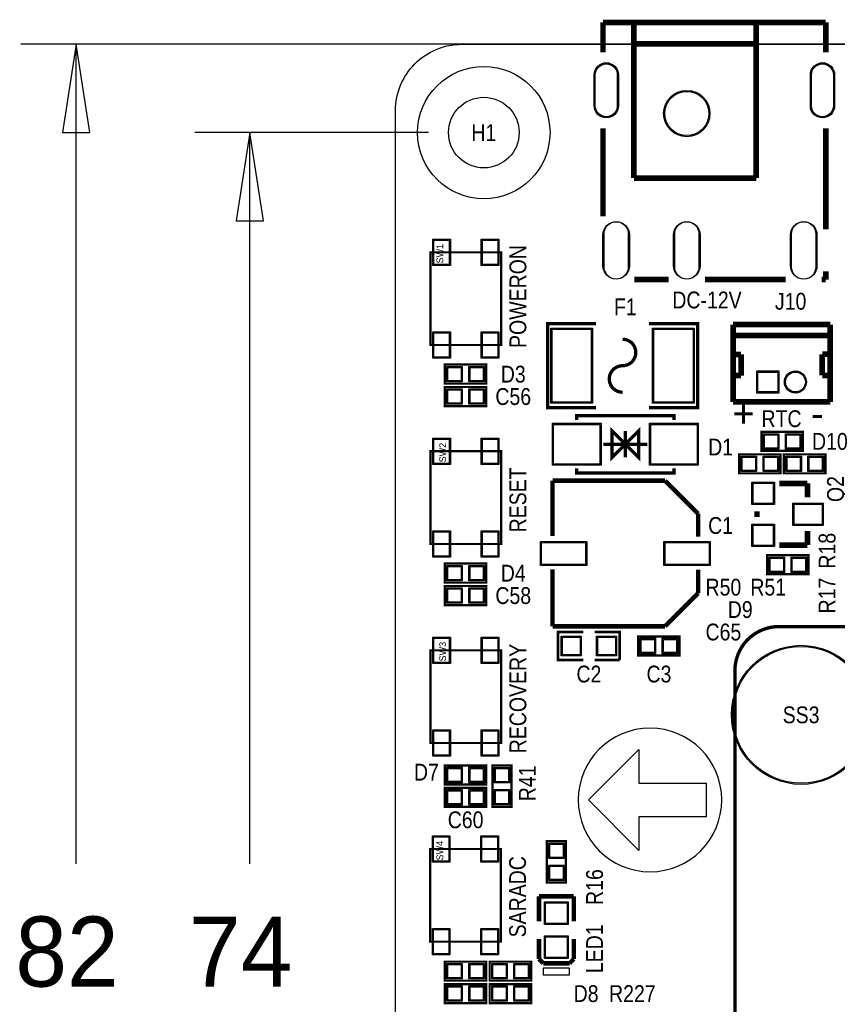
# Model space of a CAD drawing. Extents: x -17 to 137, y -14 to 84.
# Tile 2 of 12: x -17 to 20, y 39 to 83. Entities that reach past the tile are written whole.
import ezdxf
from ezdxf.enums import TextEntityAlignment as Align

# ---------------------------------------------------------------- set-up
doc = ezdxf.new("R2010")
doc.units = 0
for name, color, linetype in [('BG_DIMENSION', 132, 'CONTINUOUS'), ('BG_OUTLINE', 3, 'CONTINUOUS'), ('BG_SILKSCREEN_TOP', 40, 'CONTINUOUS'), ('PG_SILKSCREEN_TOP', 254, 'CONTINUOUS'), ('PIN_SOLDERMASK_TOP', 12, 'CONTINUOUS'), ('PIN_TOP', 92, 'CONTINUOUS'), ('RD_SILKSCREEN_TOP', 20, 'CONTINUOUS')]:
    doc.layers.add(name, color=color, linetype=linetype)

msp = doc.modelspace()

# ---------------------------------------------------------------- linework, layer by layer
at = {"layer": 'BG_DIMENSION'}
for points in [[(65.999868, 81.999836), (-16.977995, 81.999836)], [(-13.853008, 77.999844), (-14.478, 81.999836), (-15.102992, 77.999844), (-13.853008, 77.999844)], [(-14.478, 44.86275), (-14.478, 81.999836)], [(1.499997, 77.999844), (-9.103995, 77.999844)], [(-5.979008, 73.999852), (-6.604, 77.999844), (-7.228992, 73.999852), (-5.979008, 73.999852)], [(-6.604, 44.86275), (-6.604, 77.999844)]]:
    msp.add_lwpolyline(points, dxfattribs=at)
at = {"layer": 'BG_OUTLINE'}
msp.add_lwpolyline([(2.999994, 81.999836), (133.999732, 81.999836, -0.414214), (136.999726, 78.999842), (136.999726, 2.999994, -0.414214), (133.999732, 0), (2.999994, 0, -0.414214), (0, 2.999994), (0, 78.999842, -0.414214)], format="xyb", close=True, dxfattribs=at)
at = {"layer": 'BG_SILKSCREEN_TOP', "const_width": 0.1524}
msp.add_lwpolyline([(17.37995, 55.618888, 0.414214), (15.379954, 53.618892)], format="xyb", dxfattribs=at)
for points in [[(75.379834, 55.618888), (17.37995, 55.618888)], [(15.379954, 53.618892), (15.379954, 12.618974)]]:
    msp.add_lwpolyline(points, dxfattribs=at)
at = {"layer": 'BG_SILKSCREEN_TOP'}
msp.add_lwpolyline([(14.785645, 47.761398, 1), (8.280095, 47.761398, 1)], format="xyb", close=True, dxfattribs=at)
msp.add_lwpolyline([(14.07287, 48.523398), (14.07287, 46.999398), (11.02487, 46.999398), (11.02487, 45.475398), (8.73887, 47.761398), (11.02487, 50.047398), (11.02487, 48.523398)], close=True, dxfattribs=at)
at = {"layer": 'PG_SILKSCREEN_TOP'}
for points, const_width in [([(9.400591, 82.988836), (19.49958, 82.988836)], 0.254), ([(9.400591, 82.988836), (9.400591, 81.635041)], 0.254), ([(10.80008, 82.988836), (10.80008, 75.940336)], 0.254), ([(16.34998, 82.988836), (16.34998, 82.739941)], 0.254), ([(19.49958, 82.988836), (19.49958, 81.635041)], 0.254), ([(16.34998, 82.739941), (16.34998, 75.940336)], 0.254), ([(10.80008, 82.016041), (16.34998, 82.016041)], 0.254), ([(9.400591, 78.193341), (9.400591, 74.203052)], 0.254), ([(19.49958, 78.193341), (19.49958, 73.61113)], 0.254), ([(10.80008, 75.940336), (16.34998, 75.940336)], 0.254), ([(1.582928, 72.57669), (4.78282, 72.57669), (4.78282, 68.376546), (1.582928, 68.376546), (1.582928, 72.57669)], 0.100076), ([(19.49958, 71.71883), (19.49958, 71.340447)], 0.254), ([(10.817885, 71.340447), (12.379985, 71.340447)], 0.254), ([(14.018285, 71.340447), (17.680991, 71.340447)], 0.254), ([(19.319291, 71.340447), (19.49958, 71.340447)], 0.254), ([(9.087002, 65.537004), (6.887007, 65.537004), (6.887007, 69.336996), (9.087002, 69.336996)], 0.150012), ([(11.486998, 69.336996), (13.686993, 69.336996), (13.686993, 65.537004), (11.486998, 65.537004)], 0.150012), ([(15.300198, 65.799995), (15.300198, 69.299785)], 0.254), ([(15.300198, 69.299785), (19.700189, 69.299785)], 0.254), ([(19.702983, 69.297804), (19.702983, 65.797887)], 0.254), ([(15.300198, 68.810581), (19.700189, 68.810403)], 0.254), ([(15.299182, 67.949597), (15.659887, 67.949597)], 0.254), ([(15.659887, 67.949597), (15.660091, 66.989985)], 0.254), ([(19.339789, 67.000399), (19.340093, 67.959986)], 0.254), ([(19.340093, 67.959986), (19.700799, 67.959986)], 0.254), ([(2.2352, 67.4878), (4.1148, 67.4878), (4.1148, 66.6242), (2.2352, 66.6242), (2.2352, 67.4878)], 0.1016), ([(15.339797, 66.989503), (15.660091, 66.989985)], 0.254), ([(19.339789, 67.000399), (19.660083, 66.999891)], 0.254), ([(4.1148, 65.6082), (2.2352, 65.6082), (2.2352, 66.4718), (4.1148, 66.4718), (4.1148, 65.6082)], 0.1016), ([(15.300198, 65.799995), (19.700189, 65.799995)], 0.254), ([(12.613996, 64.980998), (12.613996, 65.180997), (8.214004, 65.180997), (8.214004, 64.980998)], 0.150012), ([(10.414, 63.881), (11.013999, 64.480999), (11.013999, 63.281001), (10.414, 63.881), (9.814001, 63.281001), (9.814001, 64.480999), (10.414, 63.881)], 0.150012), ([(10.414, 64.480999), (10.414, 63.281001)], 0.150012), ([(18.4658, 63.5762), (16.5862, 63.5762), (16.5862, 64.4398), (18.4658, 64.4398), (18.4658, 63.5762)], 0.1016), ([(11.413998, 63.881), (9.414002, 63.881)], 0.150012), ([(1.582928, 63.561214), (4.78282, 63.561214), (4.78282, 59.36107), (1.582928, 59.36107), (1.582928, 63.561214)], 0.100076), ([(15.5702, 63.4238), (17.4498, 63.4238), (17.4498, 62.5602), (15.5702, 62.5602), (15.5702, 63.4238)], 0.1016), ([(17.6022, 63.4238), (19.4818, 63.4238), (19.4818, 62.5602), (17.6022, 62.5602), (17.6022, 63.4238)], 0.1016), ([(12.613996, 62.781002), (12.613996, 62.581003), (8.214004, 62.581003), (8.214004, 62.781002)], 0.150012), ([(12.214098, 62.227993), (7.114007, 62.227993)], 0.199898), ([(7.114007, 62.227993), (7.114007, 59.7154)], 0.199898), ([(13.713993, 60.728098), (12.214098, 62.227993)], 0.199898), ([(18.669, 62.103), (17.399, 62.103)], 0.254), ([(18.669, 61.468), (18.669, 62.103)], 0.254), ([(13.713993, 59.69), (13.713993, 60.728098)], 0.199898), ([(16.383, 60.833), (16.383, 60.579)], 0.254), ([(18.669, 59.944), (18.669, 59.309)], 0.254), ([(18.669, 59.309), (17.399, 59.309)], 0.254), ([(18.7198, 57.9882), (16.8402, 57.9882), (16.8402, 58.8518), (18.7198, 58.8518), (18.7198, 57.9882)], 0.1016), ([(2.2352, 58.4708), (4.1148, 58.4708), (4.1148, 57.6072), (2.2352, 57.6072), (2.2352, 58.4708)], 0.1016), ([(7.114007, 58.2168), (7.114007, 55.628007)], 0.199898), ([(13.713993, 57.127902), (13.713993, 58.1914)], 0.199898), ([(4.1148, 56.5912), (2.2352, 56.5912), (2.2352, 57.4548), (4.1148, 57.4548), (4.1148, 56.5912)], 0.1016), ([(12.214098, 55.628007), (13.713993, 57.127902)], 0.199898), ([(7.114007, 55.628007), (12.214098, 55.628007)], 0.199898), ([(8.509, 54.102), (7.366, 54.102), (7.366, 55.372), (8.509, 55.372)], 0.127), ([(9.017, 55.372), (10.16, 55.372), (10.16, 54.102)], 0.127), ([(10.9982, 55.1688), (12.8778, 55.1688), (12.8778, 54.3052), (10.9982, 54.3052), (10.9982, 55.1688)], 0.1016), ([(1.582928, 54.543706), (4.78282, 54.543706), (4.78282, 50.343562), (1.582928, 50.343562), (1.582928, 54.543706)], 0.100076), ([(10.16, 54.102), (9.017, 54.102)], 0.127), ([(2.2352, 49.3268), (4.1148, 49.3268), (4.1148, 48.4632), (2.2352, 48.4632), (2.2352, 49.3268)], 0.1016), ([(4.3942, 47.4472), (4.3942, 49.3268), (5.2578, 49.3268), (5.2578, 47.4472), (4.3942, 47.4472)], 0.1016), ([(4.1148, 47.4472), (2.2352, 47.4472), (2.2352, 48.3108), (4.1148, 48.3108), (4.1148, 47.4472)], 0.1016), ([(1.56718, 45.54093), (4.767072, 45.54093), (4.767072, 41.340786), (1.56718, 41.340786), (1.56718, 45.54093)], 0.100076), ([(7.7216, 45.8978), (7.7216, 44.0182), (6.858, 44.0182), (6.858, 45.8978), (7.7216, 45.8978)], 0.1016), ([(6.499962, 43.394376), (8.07974, 43.394376)], 0.199898), ([(6.499962, 42.259479), (6.499962, 43.394376)], 0.199898), ([(8.07974, 43.394376), (8.07974, 42.259479)], 0.199898), ([(6.499962, 41.45948), (6.499962, 40.559482)], 0.199898), ([(8.07974, 40.559482), (8.07974, 41.45948)], 0.199898), ([(6.499962, 40.559482), (6.692951, 40.359381)], 0.199898), ([(7.886751, 40.359381), (8.07974, 40.559482)], 0.199898), ([(2.2352, 40.4368), (4.1148, 40.4368), (4.1148, 39.5732), (2.2352, 39.5732), (2.2352, 40.4368)], 0.1016), ([(4.2672, 40.4368), (6.1468, 40.4368), (6.1468, 39.5732), (4.2672, 39.5732), (4.2672, 40.4368)], 0.1016), ([(6.692951, 40.359381), (7.886751, 40.359381)], 0.199898), ([(4.1148, 38.5572), (2.2352, 38.5572), (2.2352, 39.4208), (4.1148, 39.4208), (4.1148, 38.5572)], 0.1016), ([(4.2672, 39.4208), (6.1468, 39.4208), (6.1468, 38.5572), (4.2672, 38.5572), (4.2672, 39.4208)], 0.1016)]:
    msp.add_lwpolyline(points, dxfattribs=dict(at, const_width=const_width))
at = {"layer": 'PG_SILKSCREEN_TOP', "const_width": 0.150012}
for points in [[(10.287, 67.437, 1), (10.287, 68.636998)], [(10.287, 67.437, 1), (10.287, 66.237002)]]:
    msp.add_lwpolyline(points, format="xyb", dxfattribs=at)
at = {"layer": 'PG_SILKSCREEN_TOP'}
msp.add_lwpolyline([(6.689954, 40.134591), (6.689954, 39.834388), (7.889748, 39.834388), (7.889748, 40.134591)], close=True, dxfattribs=at)
at = {"layer": 'PIN_SOLDERMASK_TOP'}
for points in [[(10.100272, 80.615244), (10.100272, 79.215628, -1), (9.000477, 79.215628), (9.000477, 80.615244, -1)], [(19.899693, 80.615244), (19.899693, 79.215628, -1), (18.799899, 79.215628), (18.799899, 80.615244, -1)], [(10.599433, 73.364789), (10.599433, 71.962683, -1), (9.400527, 71.962683), (9.400527, 73.364789, -1)], [(13.799833, 73.364789), (13.799833, 71.962683, -1), (12.600927, 71.962683), (12.600927, 73.364789, -1)], [(19.098349, 73.364789), (19.098349, 71.962683, -1), (17.899444, 71.962683), (17.899444, 73.364789, -1)]]:
    msp.add_lwpolyline(points, format="xyb", close=True, dxfattribs=at)
for points in [[(2.48285, 73.176638), (2.48285, 71.976742), (1.68275, 71.976742), (1.68275, 73.176638)], [(4.682998, 73.176638), (4.682998, 71.976742), (3.882898, 71.976742), (3.882898, 73.176638)], [(2.48285, 68.976494), (2.48285, 67.776598), (1.68275, 67.776598), (1.68275, 68.976494)], [(4.682998, 68.976494), (4.682998, 67.776598), (3.882898, 67.776598), (3.882898, 68.976494)], [(7.041947, 65.736978), (7.041947, 69.137022), (8.922055, 69.137022), (8.922055, 65.736978)], [(11.651945, 65.736978), (11.651945, 69.137022), (13.532053, 69.137022), (13.532053, 65.736978)], [(2.324633, 66.705505), (2.324633, 67.406495), (3.025623, 67.406495), (3.025623, 66.705505)], [(3.324377, 66.705505), (3.324377, 67.406495), (4.025367, 67.406495), (4.025367, 66.705505)], [(16.374999, 66.199893), (16.374999, 67.199891), (17.374997, 67.199891), (17.374997, 66.199893)], [(3.025623, 66.390495), (3.025623, 65.689505), (2.324633, 65.689505), (2.324633, 66.390495)], [(4.025367, 66.390495), (4.025367, 65.689505), (3.324377, 65.689505), (3.324377, 66.390495)], [(9.314002, 64.830998), (9.314002, 62.931002), (7.114007, 62.931002), (7.114007, 64.830998)], [(13.713993, 64.830998), (13.713993, 62.931002), (11.513998, 62.931002), (11.513998, 64.830998)], [(17.376623, 64.358495), (17.376623, 63.657505), (16.675633, 63.657505), (16.675633, 64.358495)], [(18.376367, 64.358495), (18.376367, 63.657505), (17.675377, 63.657505), (17.675377, 64.358495)], [(2.48285, 64.161162), (2.48285, 62.961266), (1.68275, 62.961266), (1.68275, 64.161162)], [(4.682998, 64.161162), (4.682998, 62.961266), (3.882898, 62.961266), (3.882898, 64.161162)], [(15.659633, 62.641505), (15.659633, 63.342495), (16.360623, 63.342495), (16.360623, 62.641505)], [(16.659377, 62.641505), (16.659377, 63.342495), (17.360367, 63.342495), (17.360367, 62.641505)], [(17.691633, 62.641505), (17.691633, 63.342495), (18.392623, 63.342495), (18.392623, 62.641505)], [(18.691377, 62.641505), (18.691377, 63.342495), (19.392367, 63.342495), (19.392367, 62.641505)], [(16.155162, 62.165738), (17.169638, 62.165738), (17.169638, 61.151262), (16.155162, 61.151262)], [(18.009362, 61.213238), (19.379438, 61.213238), (19.379438, 60.198762), (18.009362, 60.198762)], [(16.155162, 60.260738), (17.169638, 60.260738), (17.169638, 59.246262), (16.155162, 59.246262)], [(2.48285, 59.961018), (2.48285, 58.761122), (1.68275, 58.761122), (1.68275, 59.961018)], [(4.682998, 59.961018), (4.682998, 58.761122), (3.882898, 58.761122), (3.882898, 59.961018)], [(6.563614, 59.47791), (8.664194, 59.47791), (8.664194, 58.37809), (6.563614, 58.37809)], [(12.163806, 59.47791), (14.264386, 59.47791), (14.264386, 58.37809), (12.163806, 58.37809)], [(17.630623, 58.770495), (17.630623, 58.069505), (16.929633, 58.069505), (16.929633, 58.770495)], [(18.630367, 58.770495), (18.630367, 58.069505), (17.929377, 58.069505), (17.929377, 58.770495)], [(2.324633, 57.688505), (2.324633, 58.389495), (3.025623, 58.389495), (3.025623, 57.688505)], [(3.324377, 57.688505), (3.324377, 58.389495), (4.025367, 58.389495), (4.025367, 57.688505)], [(3.025623, 57.373495), (3.025623, 56.672505), (2.324633, 56.672505), (2.324633, 57.373495)], [(4.025367, 57.373495), (4.025367, 56.672505), (3.324377, 56.672505), (3.324377, 57.373495)], [(2.48285, 55.143654), (2.48285, 53.943758), (1.68275, 53.943758), (1.68275, 55.143654)], [(4.682998, 55.143654), (4.682998, 53.943758), (3.882898, 53.943758), (3.882898, 55.143654)], [(8.412861, 55.186961), (8.412861, 54.287039), (7.512939, 54.287039), (7.512939, 55.186961)], [(10.013061, 55.186961), (10.013061, 54.287039), (9.113139, 54.287039), (9.113139, 55.186961)], [(11.087633, 54.386505), (11.087633, 55.087495), (11.788623, 55.087495), (11.788623, 54.386505)], [(12.087377, 54.386505), (12.087377, 55.087495), (12.788367, 55.087495), (12.788367, 54.386505)], [(2.48285, 50.94351), (2.48285, 49.743614), (1.68275, 49.743614), (1.68275, 50.94351)], [(4.682998, 50.94351), (4.682998, 49.743614), (3.882898, 49.743614), (3.882898, 50.94351)], [(2.324633, 48.544505), (2.324633, 49.245495), (3.025623, 49.245495), (3.025623, 48.544505)], [(3.324377, 48.544505), (3.324377, 49.245495), (4.025367, 49.245495), (4.025367, 48.544505)], [(5.176495, 48.536377), (4.475505, 48.536377), (4.475505, 49.237367), (5.176495, 49.237367)], [(3.025623, 48.229495), (3.025623, 47.528505), (2.324633, 47.528505), (2.324633, 48.229495)], [(4.025367, 48.229495), (4.025367, 47.528505), (3.324377, 47.528505), (3.324377, 48.229495)], [(5.176495, 47.536633), (4.475505, 47.536633), (4.475505, 48.237623), (5.176495, 48.237623)], [(2.467102, 46.140878), (2.467102, 44.940982), (1.667002, 44.940982), (1.667002, 46.140878)], [(4.66725, 46.140878), (4.66725, 44.940982), (3.86715, 44.940982), (3.86715, 46.140878)], [(6.939305, 45.808367), (7.640295, 45.808367), (7.640295, 45.107377), (6.939305, 45.107377)], [(6.939305, 44.808623), (7.640295, 44.808623), (7.640295, 44.107633), (6.939305, 44.107633)], [(6.749847, 43.144364), (7.829855, 43.144364), (7.829855, 42.114394), (6.749847, 42.114394)], [(2.467102, 41.940734), (2.467102, 40.740838), (1.667002, 40.740838), (1.667002, 41.940734)], [(4.66725, 41.940734), (4.66725, 40.740838), (3.86715, 40.740838), (3.86715, 41.940734)], [(6.749847, 41.604362), (7.829855, 41.604362), (7.829855, 40.574392), (6.749847, 40.574392)], [(2.324633, 39.654505), (2.324633, 40.355495), (3.025623, 40.355495), (3.025623, 39.654505)], [(3.324377, 39.654505), (3.324377, 40.355495), (4.025367, 40.355495), (4.025367, 39.654505)], [(4.356633, 39.654505), (4.356633, 40.355495), (5.057623, 40.355495), (5.057623, 39.654505)], [(5.356377, 39.654505), (5.356377, 40.355495), (6.057367, 40.355495), (6.057367, 39.654505)], [(3.025623, 39.339495), (3.025623, 38.638505), (2.324633, 38.638505), (2.324633, 39.339495)], [(4.025367, 39.339495), (4.025367, 38.638505), (3.324377, 38.638505), (3.324377, 39.339495)], [(4.356633, 38.638505), (4.356633, 39.339495), (5.057623, 39.339495), (5.057623, 38.638505)], [(5.356377, 38.638505), (5.356377, 39.339495), (6.057367, 39.339495), (6.057367, 38.638505)]]:
    msp.add_lwpolyline(points, close=True, dxfattribs=at)
for centre, radius in [((3.999992, 77.999844), 2.999994), ((13.20038, 78.863952), 1.050303), ((18.125186, 66.699892), 0.499999), ((18.379948, 51.618896), 3.149994)]:
    msp.add_circle(centre, radius, dxfattribs=at)
at = {"layer": 'PIN_TOP'}
for points in [[(10.05078, 80.61518), (10.05078, 79.215691, -1), (9.049969, 79.215691), (9.049969, 80.61518, -1)], [(19.850202, 80.61518), (19.850202, 79.215691, -1), (18.849391, 79.215691), (18.849391, 80.61518, -1)], [(10.549877, 73.414344), (10.549877, 71.913128, -1), (9.450083, 71.913128), (9.450083, 73.414344, -1)], [(13.750277, 73.414344), (13.750277, 71.913128, -1), (12.650483, 71.913128), (12.650483, 73.414344, -1)], [(19.048793, 73.414344), (19.048793, 71.913128, -1), (17.948999, 71.913128), (17.948999, 73.414344, -1)]]:
    msp.add_lwpolyline(points, format="xyb", close=True, dxfattribs=at)
for points in [[(2.432812, 73.126727), (2.432812, 72.026653), (1.732788, 72.026653), (1.732788, 73.126727)], [(4.63296, 73.126727), (4.63296, 72.026653), (3.932936, 72.026653), (3.932936, 73.126727)], [(2.432812, 68.926583), (2.432812, 67.826509), (1.732788, 67.826509), (1.732788, 68.926583)], [(4.63296, 68.926583), (4.63296, 67.826509), (3.932936, 67.826509), (3.932936, 68.926583)], [(7.091985, 65.787016), (7.091985, 69.086984), (8.872017, 69.086984), (8.872017, 65.787016)], [(11.701983, 65.787016), (11.701983, 69.086984), (13.482015, 69.086984), (13.482015, 65.787016)], [(2.375433, 66.756305), (2.375433, 67.355695), (2.974823, 67.355695), (2.974823, 66.756305)], [(3.375177, 66.756305), (3.375177, 67.355695), (3.974567, 67.355695), (3.974567, 66.756305)], [(16.424986, 66.24988), (16.424986, 67.149878), (17.324984, 67.149878), (17.324984, 66.24988)], [(2.974823, 66.339695), (2.974823, 65.740305), (2.375433, 65.740305), (2.375433, 66.339695)], [(3.974567, 66.339695), (3.974567, 65.740305), (3.375177, 65.740305), (3.375177, 66.339695)], [(9.264002, 64.780998), (9.264002, 62.981002), (7.164007, 62.981002), (7.164007, 64.780998)], [(13.663993, 64.780998), (13.663993, 62.981002), (11.563998, 62.981002), (11.563998, 64.780998)], [(17.325823, 64.307695), (17.325823, 63.708305), (16.726433, 63.708305), (16.726433, 64.307695)], [(18.325567, 64.307695), (18.325567, 63.708305), (17.726177, 63.708305), (17.726177, 64.307695)], [(2.432812, 64.111251), (2.432812, 63.011177), (1.732788, 63.011177), (1.732788, 64.111251)], [(4.63296, 64.111251), (4.63296, 63.011177), (3.932936, 63.011177), (3.932936, 64.111251)], [(15.710433, 62.692305), (15.710433, 63.291695), (16.309823, 63.291695), (16.309823, 62.692305)], [(16.710177, 62.692305), (16.710177, 63.291695), (17.309567, 63.291695), (17.309567, 62.692305)], [(17.742433, 62.692305), (17.742433, 63.291695), (18.341823, 63.291695), (18.341823, 62.692305)], [(18.742177, 62.692305), (18.742177, 63.291695), (19.341567, 63.291695), (19.341567, 62.692305)], [(16.2052, 62.1157), (17.1196, 62.1157), (17.1196, 61.2013), (16.2052, 61.2013)], [(18.0594, 61.1632), (19.3294, 61.1632), (19.3294, 60.2488), (18.0594, 60.2488)], [(2.432812, 59.911107), (2.432812, 58.811033), (1.732788, 58.811033), (1.732788, 59.911107)], [(4.63296, 59.911107), (4.63296, 58.811033), (3.932936, 58.811033), (3.932936, 59.911107)], [(16.2052, 60.2107), (17.1196, 60.2107), (17.1196, 59.2963), (16.2052, 59.2963)], [(6.614414, 59.42838), (8.613394, 59.42838), (8.613394, 58.42762), (6.614414, 58.42762)], [(12.214606, 59.42838), (14.213586, 59.42838), (14.213586, 58.42762), (12.214606, 58.42762)], [(17.579823, 58.719695), (17.579823, 58.120305), (16.980433, 58.120305), (16.980433, 58.719695)], [(18.579567, 58.719695), (18.579567, 58.120305), (17.980177, 58.120305), (17.980177, 58.719695)], [(2.375433, 57.739305), (2.375433, 58.338695), (2.974823, 58.338695), (2.974823, 57.739305)], [(3.375177, 57.739305), (3.375177, 58.338695), (3.974567, 58.338695), (3.974567, 57.739305)], [(2.974823, 57.322695), (2.974823, 56.723305), (2.375433, 56.723305), (2.375433, 57.322695)], [(3.974567, 57.322695), (3.974567, 56.723305), (3.375177, 56.723305), (3.375177, 57.322695)], [(2.432812, 55.093743), (2.432812, 53.993669), (1.732788, 53.993669), (1.732788, 55.093743)], [(4.63296, 55.093743), (4.63296, 53.993669), (3.932936, 53.993669), (3.932936, 55.093743)], [(8.36295, 55.13705), (8.36295, 54.33695), (7.56285, 54.33695), (7.56285, 55.13705)], [(9.96315, 55.13705), (9.96315, 54.33695), (9.16305, 54.33695), (9.16305, 55.13705)], [(11.138433, 54.437305), (11.138433, 55.036695), (11.737823, 55.036695), (11.737823, 54.437305)], [(12.138177, 54.437305), (12.138177, 55.036695), (12.737567, 55.036695), (12.737567, 54.437305)], [(2.432812, 50.893599), (2.432812, 49.793525), (1.732788, 49.793525), (1.732788, 50.893599)], [(4.63296, 50.893599), (4.63296, 49.793525), (3.932936, 49.793525), (3.932936, 50.893599)], [(2.375433, 48.595305), (2.375433, 49.194695), (2.974823, 49.194695), (2.974823, 48.595305)], [(3.375177, 48.595305), (3.375177, 49.194695), (3.974567, 49.194695), (3.974567, 48.595305)], [(5.125695, 48.587177), (4.526305, 48.587177), (4.526305, 49.186567), (5.125695, 49.186567)], [(5.125695, 47.587433), (4.526305, 47.587433), (4.526305, 48.186823), (5.125695, 48.186823)], [(2.974823, 48.178695), (2.974823, 47.579305), (2.375433, 47.579305), (2.375433, 48.178695)], [(3.974567, 48.178695), (3.974567, 47.579305), (3.375177, 47.579305), (3.375177, 48.178695)], [(2.417064, 46.090967), (2.417064, 44.990893), (1.71704, 44.990893), (1.71704, 46.090967)], [(4.617212, 46.090967), (4.617212, 44.990893), (3.917188, 44.990893), (3.917188, 46.090967)], [(6.990105, 45.757567), (7.589495, 45.757567), (7.589495, 45.158177), (6.990105, 45.158177)], [(6.990105, 44.757823), (7.589495, 44.757823), (7.589495, 44.158433), (6.990105, 44.158433)], [(6.799885, 43.094326), (7.779817, 43.094326), (7.779817, 42.164432), (6.799885, 42.164432)], [(2.417064, 41.890823), (2.417064, 40.790749), (1.71704, 40.790749), (1.71704, 41.890823)], [(4.617212, 41.890823), (4.617212, 40.790749), (3.917188, 40.790749), (3.917188, 41.890823)], [(6.799885, 41.554324), (7.779817, 41.554324), (7.779817, 40.62443), (6.799885, 40.62443)], [(2.375433, 39.705305), (2.375433, 40.304695), (2.974823, 40.304695), (2.974823, 39.705305)], [(3.375177, 39.705305), (3.375177, 40.304695), (3.974567, 40.304695), (3.974567, 39.705305)], [(4.407433, 39.705305), (4.407433, 40.304695), (5.006823, 40.304695), (5.006823, 39.705305)], [(5.407177, 39.705305), (5.407177, 40.304695), (6.006567, 40.304695), (6.006567, 39.705305)], [(2.974823, 39.288695), (2.974823, 38.689305), (2.375433, 38.689305), (2.375433, 39.288695)], [(3.974567, 39.288695), (3.974567, 38.689305), (3.375177, 38.689305), (3.375177, 39.288695)], [(4.407433, 38.689305), (4.407433, 39.288695), (5.006823, 39.288695), (5.006823, 38.689305)], [(5.407177, 38.689305), (5.407177, 39.288695), (6.006567, 39.288695), (6.006567, 38.689305)]]:
    msp.add_lwpolyline(points, close=True, dxfattribs=at)
for centre, radius in [((13.20038, 78.863952), 0.999503), ((3.999992, 77.999844), 1.599997), ((18.125186, 66.699892), 0.449999), ((18.379948, 51.618896), 3.099994)]:
    msp.add_circle(centre, radius, dxfattribs=at)

# ---------------------------------------------------------------- texts
at = {"layer": 'BG_DIMENSION', "width": 0.992}
for s, p in [('82', (-17.2339, 39.3065)), ('74', (-9.3599, 39.3065))]:
    msp.add_text(s, height=3.175, dxfattribs=at).set_placement(p)
at = {"layer": 'BG_SILKSCREEN_TOP', "width": 0.866667}
for s, p in [('POWERON', (5.92582, 68.242434)), ('RESET', (5.92582, 59.885834)), ('RECOVERY', (5.92582, 49.878234)), ('SARADC', (5.910072, 41.536366))]:
    msp.add_text(s, height=0.762, rotation=90, dxfattribs=at).set_placement(p)
at = {"layer": 'BG_SILKSCREEN_TOP'}
for s, height, width, p in [('DC-12V', 0.762, 0.866667, (12.545085, 70.034836)), ('+', 1.27, 1.02, (15.2654, 64.643)), ('RTC', 0.762, 0.866667, (16.585794, 64.656995)), ('-', 1.27, 1.02, (18.8214, 64.643))]:
    msp.add_text(s, height=height, dxfattribs=dict(at, width=width)).set_placement(p)
at = {"layer": 'RD_SILKSCREEN_TOP', "width": 0.866667}
for s, p in [('H1', (3.999992, 77.618844)), ('J10', (17.907, 69.977)), ('F1', (10.414, 69.723)), ('D3', (5.334, 66.675)), ('C56', (5.334, 65.659)), ('D10', (19.685, 63.627)), ('D1', (14.732, 63.373)), ('C1', (14.732, 59.817)), ('D4', (5.334, 57.658)), ('R50', (14.859, 57.023)), ('R51', (16.891, 57.023)), ('C58', (5.334, 56.642)), ('D9', (15.621, 56.007)), ('C65', (14.859, 54.991)), ('C2', (8.763, 53.086)), ('C3', (11.938, 53.086)), ('SS3', (18.379948, 51.237896)), ('D7', (1.397, 48.641)), ('C60', (3.175, 46.482)), ('D8', (8.636, 38.608))]:
    msp.add_text(s, height=0.762, dxfattribs=at).set_placement(p, align=Align.CENTER)
at = {"layer": 'RD_SILKSCREEN_TOP'}
for s, p in [('SW1', (2.159, 72.515984)), ('SW2', (2.286, 63.500508)), ('SW3', (2.286, 54.483)), ('SW4', (2.159, 45.465492))]:
    msp.add_text(s, height=0.3048, rotation=90, dxfattribs=at).set_placement(p, align=Align.CENTER)
at = {"layer": 'RD_SILKSCREEN_TOP', "width": 0.866667}
for s, p in [('Q2', (20.32, 61.849)), ('R18', (19.939, 59.055)), ('R17', (19.939, 57.023)), ('R41', (6.35, 48.514)), ('R16', (9.398, 43.815)), ('LED1', (9.398, 41.021))]:
    msp.add_text(s, height=0.762, rotation=90, dxfattribs=at).set_placement(p, align=Align.CENTER)
msp.add_text('R227', height=0.762, dxfattribs=at).set_placement((9.6774, 38.608))

doc.saveas('drawing.dxf')
